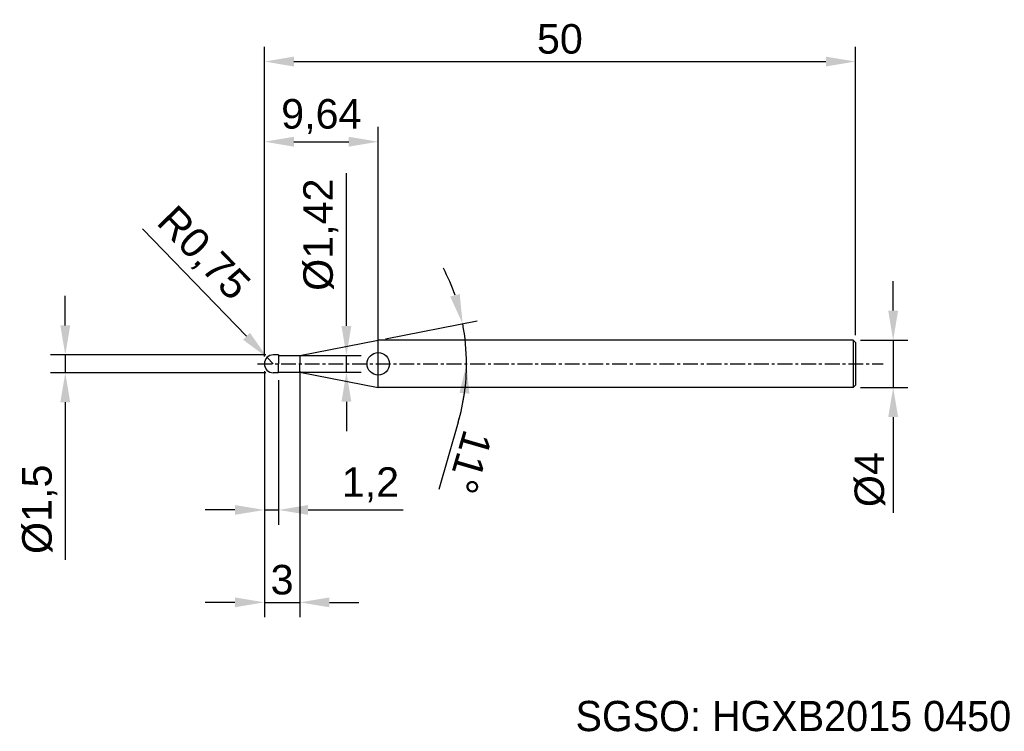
# Model space of a CAD drawing. Header units: millimetres. Extents: x 7860.2 to 7943.5, y 6079.1 to 6139.3.
import ezdxf
from ezdxf.enums import TextEntityAlignment as Align

# ---------------------------------------------------------------- set-up
doc = ezdxf.new("R2010")
doc.units = ezdxf.units.MM
doc.linetypes.add('CENTER', pattern=[2, 1.25, -0.25, 0.25, -0.25])
for name, color, linetype, lineweight in [('SK1', 4, 'Continuous', 25), ('SK4', 2, 'Continuous', 25), ('SK6', 5, 'Continuous', 25)]:
    doc.layers.add(name, color=color, linetype=linetype, lineweight=lineweight)
doc.styles.add('MS PGothic', font='txt')
doc.styles.get("Standard").update_dxf_attribs({"font": 'arial.ttf'})
doc.dimstyles.new('ISO-25', dxfattribs={"dimtxt": 2.5, "dimasz": 2.5, "dimexe": 1.25, "dimexo": 0.625, "dimtad": 1, "dimtxsty": 'Standard', "dimcen": 2.5, "dimadec": 0, "dimazin": 0, "dimtfac": 1, "dimtmove": 0, "dimatfit": 3, "dimfxl": 1, "dimarcsym": 0})

# ---------------------------------------------------------------- blocks, each defined once
blk = doc.blocks.new('*D47')
at = {"color": 0, "linetype": 'ByBlock', "lineweight": -2, "transparency": 16777216}
for p, q in [((7934.071, 6114.722), (7934.071, 6117.222)), ((7931.301, 6112.222), (7935.321, 6112.222)), ((7934.071, 6112.222), (7934.071, 6108.222)), ((7931.301, 6108.222), (7935.321, 6108.222)), ((7934.071, 6105.722), (7934.071, 6097.623))]:
    blk.add_line(p, q, dxfattribs=at)
at = {"color": 0, "linetype": 'ByBlock', "transparency": 16777216}
for points in [[(7933.654, 6114.722), (7934.487, 6114.722), (7934.071, 6112.222)], [(7933.654, 6105.722), (7934.487, 6105.722), (7934.071, 6108.222)]]:
    blk.add_solid(points, dxfattribs=at)
at = {"layer": 'Defpoints', "color": 0, "linetype": 'ByBlock', "transparency": 16777216}
for p in [(7930.676, 6112.222), (7930.676, 6108.222), (7934.071, 6108.222)]:
    blk.add_point(p, dxfattribs=at)
at = {"color": 0, "linetype": 'ByBlock', "transparency": 16777216, "insert": (7932.099, 6100.423), "char_height": 2.5, "attachment_point": 5, "rotation": 90}
blk.add_mtext('{\\fArial|b0|i0|c134|p34;%%C}4', dxfattribs=at)
blk = doc.blocks.new('*D49')
at = {"color": 0, "linetype": 'ByBlock', "lineweight": -2, "transparency": 16777216}
for p, q in [((7880.876, 6110.847), (7880.876, 6137.054)), ((7930.876, 6112.647), (7930.876, 6137.054)), ((7883.376, 6135.804), (7928.376, 6135.804))]:
    blk.add_line(p, q, dxfattribs=at)
at = {"color": 0, "linetype": 'ByBlock', "transparency": 16777216}
for points in [[(7883.376, 6136.22), (7883.376, 6135.387), (7880.876, 6135.804)], [(7928.376, 6136.22), (7928.376, 6135.387), (7930.876, 6135.804)]]:
    blk.add_solid(points, dxfattribs=at)
at = {"layer": 'Defpoints', "color": 0, "linetype": 'ByBlock', "transparency": 16777216}
for p in [(7930.876, 6135.804), (7930.876, 6112.022), (7880.876, 6110.222)]:
    blk.add_point(p, dxfattribs=at)
at = {"color": 0, "linetype": 'ByBlock', "transparency": 16777216, "insert": (7905.876, 6137.705), "char_height": 2.5, "attachment_point": 5}
blk.add_mtext('50', dxfattribs=at)
blk = doc.blocks.new('*D51')
at = {"color": 0, "linetype": 'ByBlock', "lineweight": -2, "transparency": 16777216}
for p, q in [((7880.876, 6110.847), (7880.876, 6130.268)), ((7890.512, 6112.252), (7890.512, 6130.268)), ((7883.376, 6129.018), (7888.012, 6129.018))]:
    blk.add_line(p, q, dxfattribs=at)
at = {"color": 0, "linetype": 'ByBlock', "transparency": 16777216}
for points in [[(7883.376, 6129.435), (7883.376, 6128.602), (7880.876, 6129.018)], [(7888.012, 6129.435), (7888.012, 6128.602), (7890.512, 6129.018)]]:
    blk.add_solid(points, dxfattribs=at)
at = {"layer": 'Defpoints', "color": 0, "linetype": 'ByBlock', "transparency": 16777216}
for p in [(7890.512, 6129.018), (7890.512, 6111.627), (7880.876, 6110.222)]:
    blk.add_point(p, dxfattribs=at)
at = {"color": 0, "linetype": 'ByBlock', "transparency": 16777216, "insert": (7885.694, 6131.146), "char_height": 2.5, "attachment_point": 5}
blk.add_mtext('9,64', dxfattribs=at)
blk = doc.blocks.new('*D62')
at = {"color": 0, "linetype": 'ByBlock', "lineweight": -2, "transparency": 16777216}
for p, q in [((7870.551, 6121.638), (7879.363, 6112.555)), ((7881.626, 6110.222), (7881.103, 6110.76))]:
    blk.add_line(p, q, dxfattribs=at)
at = {"color": 0, "linetype": 'ByBlock', "transparency": 16777216}
blk.add_solid([(7879.662, 6112.845), (7879.064, 6112.264), (7881.103, 6110.76)], dxfattribs=at)
at = {"layer": 'Defpoints', "color": 0, "linetype": 'ByBlock', "transparency": 16777216}
for p in [(7881.103, 6110.76), (7881.626, 6110.222)]:
    blk.add_point(p, dxfattribs=at)
at = {"color": 0, "linetype": 'ByBlock', "transparency": 16777216, "insert": (7875.614, 6119.475), "char_height": 2.5, "attachment_point": 5, "rotation": 314.12969}
blk.add_mtext('R0,75', dxfattribs=at)
blk = doc.blocks.new('*D64')
at = {"color": 0, "linetype": 'ByBlock', "lineweight": -2, "transparency": 16777216}
for p, q in [((7864.033, 6113.472), (7864.033, 6115.972)), ((7881.001, 6110.972), (7862.783, 6110.972)), ((7864.033, 6110.972), (7864.033, 6109.472)), ((7881.001, 6109.472), (7862.783, 6109.472)), ((7864.033, 6106.972), (7864.033, 6093.642))]:
    blk.add_line(p, q, dxfattribs=at)
at = {"color": 0, "linetype": 'ByBlock', "transparency": 16777216}
for points in [[(7863.617, 6113.472), (7864.45, 6113.472), (7864.033, 6110.972)], [(7863.617, 6106.972), (7864.45, 6106.972), (7864.033, 6109.472)]]:
    blk.add_solid(points, dxfattribs=at)
at = {"layer": 'Defpoints', "color": 0, "linetype": 'ByBlock', "transparency": 16777216}
for p in [(7864.033, 6110.972), (7881.626, 6110.972), (7881.626, 6109.472)]:
    blk.add_point(p, dxfattribs=at)
at = {"color": 0, "linetype": 'ByBlock', "transparency": 16777216, "insert": (7861.865, 6097.912), "char_height": 2.5, "attachment_point": 5, "rotation": 90}
blk.add_mtext('%%C1,5', dxfattribs=at)
blk = doc.blocks.new('*D69')
at = {"color": 0, "linetype": 'ByBlock', "lineweight": -2, "transparency": 16777216}
for p, q in [((7880.876, 6109.597), (7880.876, 6088.787)), ((7883.876, 6109.597), (7883.876, 6088.787)), ((7878.376, 6090.037), (7875.876, 6090.037)), ((7880.876, 6090.037), (7883.876, 6090.037)), ((7886.376, 6090.037), (7888.876, 6090.037))]:
    blk.add_line(p, q, dxfattribs=at)
at = {"color": 0, "linetype": 'ByBlock', "transparency": 16777216}
for points in [[(7878.376, 6090.453), (7878.376, 6089.62), (7880.876, 6090.037)], [(7886.376, 6090.453), (7886.376, 6089.62), (7883.876, 6090.037)]]:
    blk.add_solid(points, dxfattribs=at)
at = {"layer": 'Defpoints', "color": 0, "linetype": 'ByBlock', "transparency": 16777216}
for p in [(7880.876, 6110.222), (7883.876, 6110.222), (7883.876, 6090.037)]:
    blk.add_point(p, dxfattribs=at)
at = {"color": 0, "linetype": 'ByBlock', "transparency": 16777216, "insert": (7882.376, 6091.939), "char_height": 2.5, "attachment_point": 5}
blk.add_mtext('3', dxfattribs=at)
blk = doc.blocks.new('*D72')
at = {"color": 0, "linetype": 'ByBlock', "lineweight": -2, "transparency": 16777216}
for p, q in [((7887.815, 6113.432), (7887.815, 6126.37)), ((7883.798, 6110.932), (7889.065, 6110.932)), ((7887.815, 6109.512), (7887.815, 6110.932)), ((7883.566, 6109.512), (7889.065, 6109.512)), ((7887.815, 6107.012), (7887.815, 6104.512))]:
    blk.add_line(p, q, dxfattribs=at)
at = {"color": 0, "linetype": 'ByBlock', "transparency": 16777216}
for points in [[(7887.399, 6113.432), (7888.232, 6113.432), (7887.815, 6110.932)], [(7887.399, 6107.012), (7888.232, 6107.012), (7887.815, 6109.512)]]:
    blk.add_solid(points, dxfattribs=at)
at = {"layer": 'Defpoints', "color": 0, "linetype": 'ByBlock', "transparency": 16777216}
for p in [(7883.173, 6110.932), (7887.815, 6110.932), (7882.941, 6109.512)]:
    blk.add_point(p, dxfattribs=at)
at = {"color": 0, "linetype": 'ByBlock', "transparency": 16777216, "insert": (7885.647, 6121.151), "char_height": 2.5, "attachment_point": 5, "rotation": 90}
blk.add_mtext('%%C1,42', dxfattribs=at)
blk = doc.blocks.new('*D73')
at = {"color": 0, "linetype": 'ByBlock', "lineweight": -2, "transparency": 16777216}
for p, q in [((7891.126, 6112.341), (7898.877, 6113.848)), ((7897.273, 6105.272), (7895.622, 6099.587))]:
    blk.add_line(p, q, dxfattribs=at)
for start, end in [(19.07486, 27.14973), (0, 11), (343.80982, 0), (343.85027, 351.92514)]:
    blk.add_arc((7880.223, 6110.222), 17.754, start, end, dxfattribs=at)
at = {"color": 0, "linetype": 'ByBlock', "transparency": 16777216}
for points in [[(7897.404, 6116.132), (7896.599, 6115.916), (7897.65, 6113.609)], [(7897.385, 6107.757), (7898.216, 6107.699), (7897.977, 6110.222)]]:
    blk.add_solid(points, dxfattribs=at)
at = {"layer": 'Defpoints', "color": 0, "linetype": 'ByBlock', "transparency": 16777216}
for p in [(7897.831, 6112.488), (7890.512, 6112.222), (7883.876, 6110.932), (7880.295, 6110.222), (7933.224, 6110.222)]:
    blk.add_point(p, dxfattribs=at)
at = {"color": 0, "linetype": 'ByBlock', "transparency": 16777216, "insert": (7898.253, 6101.905), "char_height": 2.5, "attachment_point": 5, "rotation": 253.80982}
blk.add_mtext('11°', dxfattribs=at)
blk = doc.blocks.new('*D74')
at = {"color": 0, "linetype": 'ByBlock', "lineweight": -2, "transparency": 16777216}
for p, q in [((7880.876, 6108.847), (7880.876, 6096.607)), ((7882.076, 6108.847), (7882.076, 6096.607)), ((7878.376, 6097.857), (7875.876, 6097.857)), ((7880.876, 6097.857), (7882.076, 6097.857)), ((7884.576, 6097.857), (7892.616, 6097.857))]:
    blk.add_line(p, q, dxfattribs=at)
at = {"color": 0, "linetype": 'ByBlock', "transparency": 16777216}
for points in [[(7878.376, 6098.273), (7878.376, 6097.44), (7880.876, 6097.857)], [(7884.576, 6098.273), (7884.576, 6097.44), (7882.076, 6097.857)]]:
    blk.add_solid(points, dxfattribs=at)
at = {"layer": 'Defpoints', "color": 0, "linetype": 'ByBlock', "transparency": 16777216}
for p in [(7880.876, 6109.472), (7882.076, 6109.472), (7880.876, 6097.857)]:
    blk.add_point(p, dxfattribs=at)
at = {"color": 0, "linetype": 'ByBlock', "transparency": 16777216, "insert": (7889.846, 6099.984), "char_height": 2.5, "attachment_point": 5}
blk.add_mtext('1,2', dxfattribs=at)

msp = doc.modelspace()

# ---------------------------------------------------------------- linework, layer by layer
at = {"color": 4, "linetype": 'ByBlock'}
for p, q in [((7883.876, 6110.932), (7890.512, 6112.222)), ((7890.512, 6108.222), (7890.512, 6112.222)), ((7882.076, 6110.972), (7881.626, 6110.972)), ((7882.076, 6110.972), (7882.076, 6110.222)), ((7882.076, 6110.932), (7883.876, 6110.932)), ((7883.876, 6110.932), (7883.876, 6110.222)), ((7882.076, 6109.472), (7882.076, 6110.222)), ((7883.876, 6109.512), (7883.876, 6110.222)), ((7882.076, 6109.472), (7881.626, 6109.472)), ((7882.076, 6109.512), (7883.876, 6109.512)), ((7883.876, 6109.512), (7890.512, 6108.222))]:
    msp.add_line(p, q, dxfattribs=at)
msp.add_circle((7890.512, 6110.222), 0.948, dxfattribs=at)
at = {"layer": 'SK1', "linetype": 'Continuous'}
for p, q in [((7930.676, 6112.222), (7890.512, 6112.222)), ((7930.676, 6112.222), (7930.876, 6112.022)), ((7930.676, 6112.222), (7930.676, 6108.222)), ((7930.876, 6112.022), (7930.876, 6108.422)), ((7930.876, 6108.422), (7930.676, 6108.222)), ((7930.676, 6108.222), (7890.512, 6108.222))]:
    msp.add_line(p, q, dxfattribs=at)
at = {"layer": 'SK1', "color": 4, "linetype": 'Continuous'}
for start, end in [(90, 180.00003), (179.99997, 270)]:
    msp.add_arc((7881.626, 6110.222), 0.75, start, end, dxfattribs=at)
at = {"layer": 'SK4', "linetype": 'CENTER'}
msp.add_line((7880.295, 6110.222), (7933.224, 6110.222), dxfattribs=at)

# ---------------------------------------------------------------- texts
at = {"layer": 'SK6', "color": 5, "linetype": 'Continuous', "style": 'MS PGothic'}
msp.add_text('SGSO: HGXB2015 0450', height=2.55961, dxfattribs=at).set_placement((7907.202, 6078.369), align=Align.BOTTOM_LEFT)

# ---------------------------------------------------------------- dimensions: what is measured, and where the dimension line sits
at = {"linetype": 'ByBlock'}
for base, p2, picture, middle in [((7930.876, 6135.804), (7930.876, 6112.022), '*D49', (7905.876, 6137.705)), ((7890.512, 6129.018), (7890.512, 6111.627), '*D51', (7885.694, 6131.146)), ((7883.876, 6090.037), (7883.876, 6110.222), '*D69', (7882.376, 6091.939))]:
    dim = msp.add_linear_dim(base=base, p1=(7880.876, 6110.222), p2=p2, dimstyle='ISO-25', dxfattribs=at)
    dim.commit()
    dim.dimension.update_dxf_attribs({"geometry": picture, "text_midpoint": middle})
dim = msp.add_linear_dim(base=(7887.815, 6110.932), p1=(7882.941, 6109.512), p2=(7883.173, 6110.932), angle=90, text='%%C<>', dimstyle='ISO-25', dxfattribs=at)
dim.commit()
dim.dimension.update_dxf_attribs({"geometry": '*D72', "text_midpoint": (7885.647, 6121.151)})
dim = msp.add_radius_dim(center=(7881.626, 6110.222), mpoint=(7881.103, 6110.76), dimstyle='ISO-25', dxfattribs=at)
dim.commit()
dim.dimension.update_dxf_attribs({"geometry": '*D62', "text_midpoint": (7875.614, 6119.475)})
dim = msp.add_angular_dim_2l(base=(7897.831, 6112.488), line1=((7883.876, 6110.932), (7890.512, 6112.222)), line2=((7880.295, 6110.222), (7933.224, 6110.222)), dimstyle='ISO-25', dxfattribs=at)
dim.commit()
dim.dimension.update_dxf_attribs({"geometry": '*D73', "text_midpoint": (7898.253, 6101.905)})
for base, p1, p2, text, picture, middle in [((7934.071, 6108.222), (7930.676, 6112.222), (7930.676, 6108.222), '{\\fArial|b0|i0|c134|p34;%%C}<>', '*D47', (7934.071, 6100.423)), ((7864.033, 6110.972), (7881.626, 6109.472), (7881.626, 6110.972), '%%C<>', '*D64', (7864.033, 6097.912))]:
    dim = msp.add_linear_dim(base=base, p1=p1, p2=p2, angle=90, text=text, dimstyle='ISO-25', dxfattribs=at)
    dim.commit()
    dim.dimension.update_dxf_attribs({"geometry": picture, "text_midpoint": middle, "dimtype": 160})
dim = msp.add_linear_dim(base=(7880.876, 6097.857), p1=(7882.076, 6109.472), p2=(7880.876, 6109.472), dimstyle='ISO-25', dxfattribs=at)
dim.commit()
dim.dimension.update_dxf_attribs({"geometry": '*D74', "text_midpoint": (7889.846, 6097.857), "dimtype": 160})

doc.saveas('drawing.dxf')
